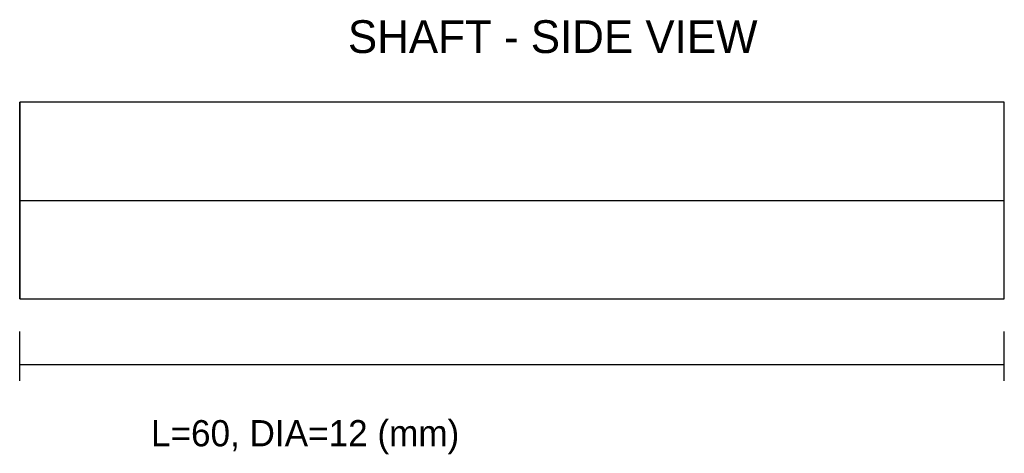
# Model space of a CAD drawing. Extents: x 0 to 60, y -9.4 to 17.
import ezdxf

# ---------------------------------------------------------------- set-up
doc = ezdxf.new("R2010")
doc.units = 0
for name, color, linetype in [('CENTER', 4, 'CONTINUOUS'), ('DIMENSIONS', 3, 'CONTINUOUS'), ('OUTLINE', 7, 'CONTINUOUS'), ('TEXT', 2, 'CONTINUOUS')]:
    doc.layers.add(name, color=color, linetype=linetype)

msp = doc.modelspace()

# ---------------------------------------------------------------- linework, layer by layer
at = {"layer": 'CENTER'}
msp.add_line((0, 6), (60, 6), dxfattribs=at)
at = {"layer": 'DIMENSIONS'}
for p, q in [((0, -5), (0, -2)), ((60, -5), (60, -2)), ((0, -4), (60, -4))]:
    msp.add_line(p, q, dxfattribs=at)
at = {"layer": 'OUTLINE'}
for p, q in [((60, 12), (0, 12)), ((0, 12), (0, 0)), ((0, 0), (0, 12)), ((60, 0), (60, 12)), ((60, 0), (60, 12)), ((0, 0), (60, 0))]:
    msp.add_line(p, q, dxfattribs=at)

# ---------------------------------------------------------------- texts
at = {"layer": 'TEXT'}
for s, height, p in [('SHAFT - SIDE VIEW', 2, (20, 15)), ('L=60, DIA=12 (mm)', 1.6, (8, -9))]:
    msp.add_text(s, height=height, dxfattribs=at).set_placement(p)

doc.saveas('drawing.dxf')
